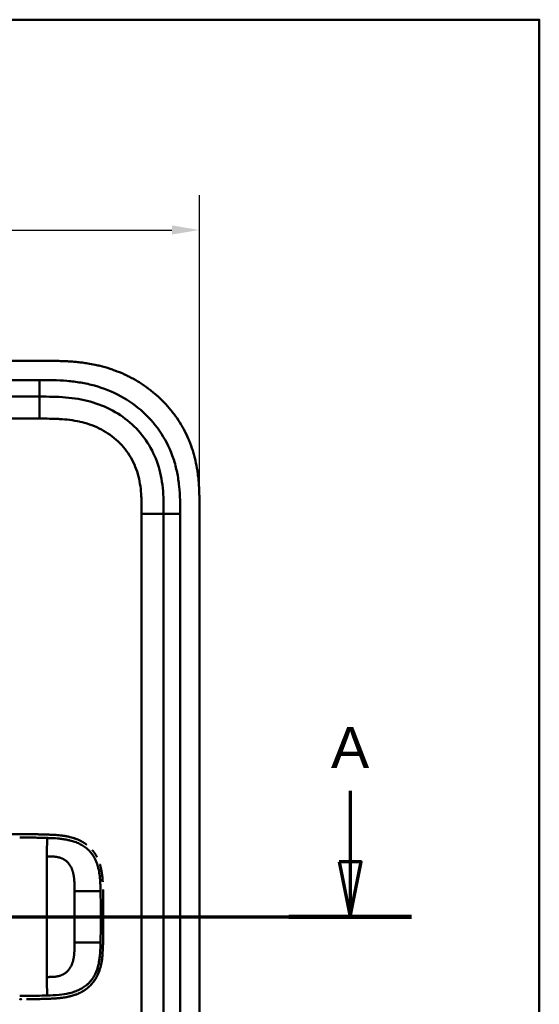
# Model space of a CAD drawing. Header units: millimetres. Extents: x 20 to 833, y 20 to 574.
# Tile 17 of 17: x 726 to 820, y 395 to 574. Entities that reach past the tile are written whole.
import ezdxf

# ---------------------------------------------------------------- set-up
doc = ezdxf.new("R2010")
doc.units = ezdxf.units.MM
doc.header["$LTSCALE"] = 2
for name, color, linetype, lineweight in [('Bemaßungen(DIN)', 7, 'Continuous', 25), ('Schnittansichtslinien(DIN)', 7, 'Continuous', 70), ('Sichtbare Kanten(DIN)', 7, 'Continuous', 50), ('Sichtbare tangentiale Kanten(DIN)', 7, 'Continuous', 50), ('Skizziergeometrie(DIN)', 7, 'Continuous', 50)]:
    doc.layers.add(name, color=color, linetype=linetype, lineweight=lineweight)
doc.styles.add('Aktuell-DINGroßer Text', font='arial.ttf')
doc.styles.add('STANDARD-DIN~0', font='arial.ttf')
doc.dimstyles.new('CAD-LAN', dxfattribs={"dimscale": 2, "dimtxt": 3.5, "dimasz": 2.5, "dimexe": 3.175, "dimexo": 0, "dimgap": 0.8, "dimtad": 1, "dimrnd": 1e-08, "dimtxsty": 'STANDARD-DIN~0', "dimcen": 0.09, "dimdle": 10, "dimclrd": 250, "dimclre": 250, "dimclrt": 250, "dimadec": 0, "dimazin": 2, "dimtfac": 1, "dimtmove": 0, "dimatfit": 3, "dimfxl": 1, "dimtolj": 1, "dimtzin": 0, "dimlwd": 25, "dimlwe": 25, "dimarcsym": 0})

# ---------------------------------------------------------------- blocks, each defined once
blk = doc.blocks.new('Ränder Standardrahmen')
at = {"layer": 'Skizziergeometrie(DIN)', "flags": 128}
blk.add_lwpolyline([(10, 10), (10, 287), (410, 287), (410, 10), (10, 10)], dxfattribs=at)
blk = doc.blocks.new('*D22')
at = {"layer": 'Bemaßungen(DIN)', "color": 250, "linetype": 'Continuous', "lineweight": 25, "true_color": 0x3f3f3f, "transparency": 16777216}
for p, q in [((544.27, 485.22), (544.27, 542.13)), ((758.27, 485.22), (758.27, 542.13)), ((549.27, 535.78), (753.27, 535.78))]:
    blk.add_line(p, q, dxfattribs=at)
at = {"layer": 'Bemaßungen(DIN)', "color": 250, "linetype": 'Continuous', "true_color": 0x3f3f3f, "transparency": 16777216}
for points in [[(549.27, 536.62), (549.27, 534.95), (544.27, 535.78)], [(753.27, 536.62), (753.27, 534.95), (758.27, 535.78)]]:
    blk.add_solid(points, dxfattribs=at)
at = {"layer": 'Defpoints', "color": 0, "linetype": 'Continuous', "transparency": 16777216}
for p in [(758.27, 535.78), (544.27, 485.22), (758.27, 485.22)]:
    blk.add_point(p, dxfattribs=at)
at = {"layer": 'Bemaßungen(DIN)', "color": 250, "linetype": 'Continuous', "lineweight": 25, "true_color": 0x3f3f3f, "transparency": 16777216, "insert": (643.5, 544.41), "char_height": 7, "attachment_point": 1, "style": 'STANDARD-DIN~0'}
blk.add_mtext('\\A1;214', dxfattribs=at)
blk = doc.blocks.new('2DTransSchnitt0')
at = {"layer": 'Schnittansichtslinien(DIN)', "linetype": 'Continuous'}
for p, q in [((392.832, 216.938), (392.832, 210.495)), ((391.832, 210.495), (392.832, 205.495)), ((393.832, 210.495), (391.832, 210.495)), ((392.832, 210.495), (392.832, 205.495)), ((392.832, 205.495), (393.832, 210.495)), ((253.466, 205.495), (398.395, 205.495))]:
    blk.add_line(p, q, dxfattribs=at)
at = {"layer": 'Schnittansichtslinien(DIN)', "linetype": 'Continuous', "lineweight": 140}
blk.add_line((387.27, 205.495), (398.395, 205.495), dxfattribs=at)
at = {"layer": 'Schnittansichtslinien(DIN)', "linetype": 'Continuous', "flags": 128}
blk.add_lwpolyline([(391.832, 210.495), (392.832, 205.495), (393.832, 210.495), (391.832, 210.495)], dxfattribs=at)
at = {"layer": 'Schnittansichtslinien(DIN)'}
blk.add_solid([(391.832, 210.495), (392.832, 205.495), (393.832, 210.495), (391.832, 210.495)], dxfattribs=at)
at = {"layer": 'Schnittansichtslinien(DIN)', "insert": (391.079, 218.995), "char_height": 3.734, "attachment_point": 7, "style": 'Aktuell-DINGroßer Text'}
blk.add_mtext('A', dxfattribs=at)

msp = doc.modelspace()

# ---------------------------------------------------------------- linework, layer by layer
at = {"layer": 'Sichtbare Kanten(DIN)'}
for p, q in [((730.236, 512.001), (571.313, 512.001)), ((729.236, 505.501), (584.313, 505.501)), ((758.274, 293.786), (758.274, 485.217)), ((751.774, 294.786), (751.774, 484.217)), ((728.001, 425.974), (728.001, 425.974))]:
    msp.add_line(p, q, dxfattribs=at)
for radius, start, end in [(11.7, 33.30625, 33.34865), (11.6, 32.44432, 32.48803), (11.5, 31.57112, 31.61294), (11.7, 326.65937, 326.70471), (11.6, 327.51746, 327.56366), (11.5, 328.39068, 328.43445)]:
    msp.add_arc((725.774, 411.001), radius, start, end, dxfattribs=at)
for points, degree, knots in [([(758.274, 485.217), (758.274, 485.515), (758.274, 486.114), (758.269, 486.868), (758.256, 487.624), (758.239, 488.233), (758.204, 488.996), (758.167, 489.607), (758.091, 490.526), (757.99, 491.446), (757.778, 492.824), (757.524, 494.041), (757.116, 495.544), (756.716, 496.727), (756.125, 498.171), (755.579, 499.295), (754.808, 500.654), (754.124, 501.699), (753.189, 502.948), (752.381, 503.9), (751.3, 505.023), (750.383, 505.867), (749.176, 506.851), (748.164, 507.579), (746.849, 508.412), (745.76, 509.015), (744.359, 509.688), (743.209, 510.162), (741.741, 510.671), (740.548, 511.012), (739.191, 511.325), (738.28, 511.495), (737.365, 511.636), (736.755, 511.716), (735.991, 511.799), (735.381, 511.853), (734.618, 511.908), (734.008, 511.94), (733.095, 511.976), (731.884, 512.001), (730.833, 512.002), (730.236, 512.001)], 3, [0.00000945, 0.00000945, 0.00000945, 0.00000945, 0.02084254, 0.04167563, 0.05209218, 0.07292527, 0.08334182, 0.10417491, 0.11459146, 0.14584109, 0.16667419, 0.20834037, 0.22917346, 0.27083965, 0.29167274, 0.33333892, 0.35417201, 0.3958382, 0.41667129, 0.45833747, 0.47917057, 0.52083675, 0.54166984, 0.58333603, 0.60416912, 0.6458353, 0.66666839, 0.70833458, 0.72916767, 0.77083385, 0.79166695, 0.82291658, 0.83333313, 0.85416622, 0.86458277, 0.88541586, 0.89583241, 0.9166655, 0.92708204, 0.95833168, 0.99999787, 0.99999787, 0.99999787, 0.99999787]), ([(751.774, 484.217), (751.774, 485.017), (751.773, 486.601), (751.642, 488.907), (751.313, 491.124), (750.565, 493.953), (749.006, 497.231), (746.176, 500.574), (742.592, 503.117), (739.157, 504.479), (736.24, 505.116), (733.975, 505.393), (731.638, 505.5), (730.041, 505.501), (729.236, 505.501)], 3, [41.2275228, 41.2275228, 41.2275228, 41.2275228, 41.4710255, 41.7145268, 41.9580281, 42.2015293, 42.6885319, 43.1755344, 43.662537, 44.1495395, 44.3930408, 44.6365421, 44.8800433, 45.1235454, 45.1235454, 45.1235454, 45.1235454]), ([(724.016, 425.989), (724.016, 425.989), (724.017, 425.989), (724.017, 425.989), (724.018, 425.989), (724.019, 425.989), (724.019, 425.989), (724.021, 425.989), (724.023, 425.989), (724.027, 425.989), (724.03, 425.989), (724.038, 425.989), (724.044, 425.989), (724.06, 425.989), (724.071, 425.989), (724.107, 425.989), (724.132, 425.989), (724.222, 425.989), (724.287, 425.989), (724.702, 425.989), (725.052, 425.989), (725.776, 425.989), (726.148, 425.989), (726.871, 425.985), (727.214, 425.983), (727.559, 425.979)], 3, [0, 0, 0, 0, 0.00005222, 0.00005222, 0.00015665, 0.00015665, 0.0003655, 0.0003655, 0.00078319, 0.00078319, 0.00161859, 0.00161859, 0.00328937, 0.00328937, 0.00663094, 0.00663094, 0.01403003, 0.01403003, 0.03376099, 0.03376099, 0.13899821, 0.13899821, 0.25220546, 0.25220546, 0.35698313, 0.35698313, 0.35698313, 0.35698313]), ([(726.52, 425.987), (726.52, 425.987), (726.52, 425.987), (726.52, 425.987), (726.521, 425.987), (726.521, 425.987), (726.521, 425.987), (726.523, 425.987), (726.524, 425.987), (726.529, 425.987), (726.533, 425.987), (726.547, 425.987), (726.558, 425.987), (726.6, 425.987), (726.633, 425.987), (726.761, 425.986), (726.857, 425.985), (727.241, 425.983), (727.529, 425.98), (728.678, 425.965), (729.541, 425.947), (730.976, 425.9), (731.576, 425.878), (733.049, 425.775), (733.919, 425.669), (735.126, 425.375), (735.484, 425.268), (735.957, 425.094), (736.08, 425.045), (736.225, 424.983), (736.248, 424.974), (736.279, 424.96), (736.287, 424.956), (736.299, 424.951), (736.302, 424.95), (736.305, 424.948), (736.306, 424.948), (736.306, 424.948), (736.306, 424.948), (736.306, 424.948), (736.306, 424.948), (736.306, 424.948), (736.306, 424.948), (736.306, 424.948)], 3, [0, 0, 0, 0, 0.0000491, 0.0000491, 0.0000891, 0.0000891, 0.0002091, 0.0002091, 0.0005692, 0.0005692, 0.0016492, 0.0016492, 0.0048893, 0.0048893, 0.0146095, 0.0146095, 0.0437711, 0.0437711, 0.1312516, 0.1312516, 0.3939292, 0.3939292, 0.5799593, 0.5799593, 0.8598793, 0.8598793, 0.9815506, 0.9815506, 1.0251294, 1.0251294, 1.0332985, 1.0332985, 1.036362, 1.036362, 1.0375109, 1.0375109, 1.0376187, 1.0376187, 1.0376591, 1.0376591, 1.0376717, 1.0376717, 1.0376858, 1.0376858, 1.0376858, 1.0376858]), ([(727.559, 425.979), (727.559, 425.979), (727.559, 425.979), (727.559, 425.979), (727.559, 425.979), (727.56, 425.979), (727.561, 425.979), (727.562, 425.979), (727.564, 425.979), (727.57, 425.979), (727.575, 425.979), (727.6, 425.979), (727.619, 425.978), (727.799, 425.976), (727.963, 425.974), (728.116, 425.972), (728.117, 425.972), (728.117, 425.972)], 3, [0, 0, 0, 0, 0.000011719, 0.000011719, 0.00005859, 0.00005859, 0.000246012, 0.000246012, 0.000620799, 0.000620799, 0.002119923, 0.002119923, 0.008116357, 0.008116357, 0.056609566, 0.056609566, 0.056677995, 0.056677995, 0.056677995, 0.056677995]), ([(727.559, 425.979), (727.559, 425.979), (727.559, 425.979), (727.559, 425.979), (727.559, 425.979), (727.56, 425.979), (727.56, 425.979), (727.562, 425.979), (727.563, 425.979), (727.568, 425.979), (727.571, 425.979), (727.586, 425.979), (727.596, 425.979), (727.639, 425.978), (727.671, 425.978), (727.799, 425.976), (727.895, 425.975), (728.276, 425.97), (728.563, 425.965), (729.277, 425.951), (729.702, 425.94), (730.764, 425.908), (731.394, 425.887), (732.957, 425.786), (733.88, 425.679), (735.135, 425.373), (735.492, 425.266), (735.964, 425.091), (736.088, 425.042), (736.232, 424.98), (736.255, 424.97), (736.286, 424.957), (736.295, 424.953), (736.304, 424.949), (736.305, 424.949), (736.306, 424.948), (736.306, 424.948), (736.306, 424.948), (736.306, 424.948), (736.306, 424.948), (736.306, 424.948), (736.306, 424.948)], 3, [0, 0, 0, 0, 0.00005241, 0.00005241, 0.00009242, 0.00009242, 0.00021245, 0.00021245, 0.0005725, 0.0005725, 0.00165256, 0.00165256, 0.00489264, 0.00489264, 0.01461281, 0.01461281, 0.04377449, 0.04377449, 0.13125587, 0.13125587, 0.2625352, 0.2625352, 0.45952046, 0.45952046, 0.75581351, 0.75581351, 0.87730662, 0.87730662, 0.92088603, 0.92088603, 0.92905535, 0.92905535, 0.93211897, 0.93211897, 0.93240621, 0.93240621, 0.93251398, 0.93251398, 0.93253419, 0.93253419, 0.93255263, 0.93255263, 0.93255263, 0.93255263]), ([(728.697, 425.962), (728.697, 425.962), (728.698, 425.962), (728.698, 425.962), (728.698, 425.962), (728.699, 425.962), (728.699, 425.962), (728.701, 425.962), (728.702, 425.962), (728.705, 425.962), (728.707, 425.962), (728.74, 425.961), (728.772, 425.961), (728.839, 425.96), (728.875, 425.959), (729.037, 425.956), (729.163, 425.953), (729.288, 425.95), (729.29, 425.95), (729.292, 425.95), (729.292, 425.95), (729.292, 425.95)], 3, [0, 0, 0, 0, 0.0000377, 0.0000377, 0.000112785, 0.000112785, 0.000262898, 0.000262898, 0.000563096, 0.000563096, 0.001163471, 0.001163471, 0.010769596, 0.010769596, 0.021744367, 0.021744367, 0.060254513, 0.060254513, 0.060863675, 0.060863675, 0.060907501, 0.060907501, 0.060907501, 0.060907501]), ([(729.956, 425.933), (729.956, 425.933), (729.957, 425.933), (729.957, 425.933), (729.957, 425.933), (729.958, 425.933), (729.958, 425.933), (729.96, 425.933), (729.961, 425.932), (729.966, 425.932), (729.969, 425.932), (729.983, 425.932), (729.994, 425.932), (730.036, 425.93), (730.067, 425.929), (730.193, 425.926), (730.287, 425.923), (730.389, 425.919), (730.398, 425.919), (730.413, 425.919), (730.42, 425.918), (730.426, 425.918), (730.427, 425.918), (730.427, 425.918), (730.427, 425.918), (730.427, 425.918), (730.427, 425.918), (730.427, 425.918), (730.427, 425.918), (730.427, 425.918)], 3, [0, 0, 0, 0, 0.00008353, 0.00008353, 0.00012354, 0.00012354, 0.000243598, 0.000243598, 0.00060375, 0.00060375, 0.001683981, 0.001683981, 0.004924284, 0.004924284, 0.014644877, 0.014644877, 0.043810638, 0.043810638, 0.046544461, 0.046544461, 0.048595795, 0.048595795, 0.048641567, 0.048641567, 0.048665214, 0.048665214, 0.048677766, 0.048677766, 0.048692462, 0.048692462, 0.048692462, 0.048692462]), ([(737.739, 424.118), (737.515, 424.285), (737.238, 424.471), (736.952, 424.639), (736.657, 424.79), (736.356, 424.926), (736.306, 424.948)], 5, [0.94147194, 0.94147194, 0.94147194, 0.94147194, 0.94147194, 0.94147194, 1.09060804, 1.12015227, 1.12015227, 1.12015227, 1.12015227, 1.12015227, 1.12015227]), ([(739.63, 421.893), (739.612, 421.927), (739.473, 422.186), (739.321, 422.436), (739.158, 422.676), (738.983, 422.904), (738.823, 423.094)], 5, [0.63578119, 0.63578119, 0.63578119, 0.63578119, 0.63578119, 0.63578119, 0.65520572, 0.78405735, 0.78405735, 0.78405735, 0.78405735, 0.78405735, 0.78405735]), ([(740.566, 418.805), (740.532, 419.053), (740.475, 419.397), (740.407, 419.739), (740.324, 420.078), (740.227, 420.411), (740.198, 420.505)], 5, [0.31433668, 0.31433668, 0.31433668, 0.31433668, 0.31433668, 0.31433668, 0.43750456, 0.48594884, 0.48594884, 0.48594884, 0.48594884, 0.48594884, 0.48594884]), ([(740.566, 418.805), (740.566, 418.805), (740.567, 418.805), (740.567, 418.804), (740.567, 418.804), (740.567, 418.804), (740.567, 418.803), (740.567, 418.802), (740.567, 418.8), (740.568, 418.796), (740.568, 418.792), (740.57, 418.778), (740.572, 418.767), (740.578, 418.725), (740.582, 418.693), (740.599, 418.565), (740.61, 418.468), (740.653, 418.083), (740.677, 417.793), (740.7, 417.44), (740.704, 417.379), (740.708, 417.317)], 3, [0, 0, 0, 0, 0.00003489, 0.00003489, 0.00007493, 0.00007493, 0.00019502, 0.00019502, 0.00055514, 0.00055514, 0.00163526, 0.00163526, 0.00487537, 0.00487537, 0.01459547, 0.01459547, 0.04375692, 0.04375692, 0.13126731, 0.13126731, 0.14987755, 0.14987755, 0.14987755, 0.14987755]), ([(740.762, 415.856), (740.762, 415.856), (740.762, 415.856), (740.762, 415.856), (740.762, 415.855), (740.762, 415.855), (740.762, 415.855), (740.762, 415.851), (740.762, 415.848), (740.762, 415.832), (740.763, 415.819), (740.765, 415.705), (740.767, 415.604), (740.77, 415.492), (740.77, 415.469), (740.77, 415.469)], 3, [0, 0, 0, 0, 0.000014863, 0.000014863, 0.000074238, 0.000074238, 0.000192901, 0.000192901, 0.001142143, 0.001142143, 0.004938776, 0.004938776, 0.03531665, 0.03531665, 0.038678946, 0.038678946, 0.038678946, 0.038678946]), ([(740.786, 414.662), (740.783, 414.797), (740.781, 414.932), (740.778, 415.066), (740.776, 415.201), (740.773, 415.335), (740.77, 415.469)], 3, [0.366689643, 0.366689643, 0.366689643, 0.366689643, 0.406900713, 0.406900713, 0.406900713, 0.447266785, 0.447266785, 0.447266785, 0.447266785]), ([(740.786, 414.662), (740.786, 414.662), (740.786, 414.661), (740.786, 414.661), (740.786, 414.661), (740.786, 414.661), (740.786, 414.66), (740.786, 414.659), (740.786, 414.657), (740.786, 414.653), (740.786, 414.649), (740.786, 414.635), (740.786, 414.624), (740.787, 414.581), (740.787, 414.548), (740.79, 414.419), (740.791, 414.321), (740.793, 414.198), (740.793, 414.171), (740.794, 414.131), (740.794, 414.118), (740.795, 414.098), (740.795, 414.091), (740.795, 414.081), (740.795, 414.078), (740.795, 414.073), (740.795, 414.071), (740.795, 414.069), (740.795, 414.068), (740.795, 414.066), (740.795, 414.066), (740.795, 414.065), (740.795, 414.065), (740.795, 414.065), (740.795, 414.065), (740.795, 414.065), (740.795, 414.065), (740.795, 414.064), (740.795, 414.064), (740.795, 414.064)], 3, [0, 0, 0, 0, 0.000053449, 0.000053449, 0.000093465, 0.000093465, 0.000213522, 0.000213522, 0.000573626, 0.000573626, 0.001653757, 0.001653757, 0.004893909, 0.004893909, 0.014614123, 0.014614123, 0.043774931, 0.043774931, 0.051769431, 0.051769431, 0.055766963, 0.055766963, 0.057765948, 0.057765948, 0.05876565, 0.05876565, 0.059265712, 0.059265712, 0.059515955, 0.059515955, 0.059641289, 0.059641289, 0.059704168, 0.059704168, 0.05973582, 0.05973582, 0.059751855, 0.059751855, 0.059768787, 0.059768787, 0.059768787, 0.059768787]), ([(740.803, 413.477), (740.801, 413.618), (740.799, 413.759), (740.797, 413.9), (740.797, 413.955), (740.796, 414.01), (740.795, 414.064)], 3, [0.248417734, 0.248417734, 0.248417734, 0.248417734, 0.290654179, 0.290654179, 0.290654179, 0.307101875, 0.307101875, 0.307101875, 0.307101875]), ([(740.803, 413.477), (740.803, 413.477), (740.803, 413.477), (740.803, 413.477), (740.803, 413.476), (740.803, 413.476), (740.803, 413.476), (740.803, 413.474), (740.803, 413.473), (740.803, 413.468), (740.803, 413.464), (740.803, 413.45), (740.803, 413.439), (740.804, 413.396), (740.804, 413.364), (740.805, 413.234), (740.806, 413.137), (740.808, 413.015), (740.808, 412.991), (740.808, 412.955), (740.808, 412.942), (740.808, 412.924), (740.808, 412.918), (740.809, 412.909), (740.809, 412.906), (740.809, 412.901), (740.809, 412.9), (740.809, 412.898), (740.809, 412.897), (740.809, 412.896), (740.809, 412.895), (740.809, 412.895), (740.809, 412.895), (740.809, 412.894), (740.809, 412.894), (740.809, 412.894), (740.809, 412.894), (740.809, 412.894), (740.809, 412.894), (740.809, 412.894)], 3, [0, 0, 0, 0, 0.000031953, 0.000031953, 0.000071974, 0.000071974, 0.000192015, 0.000192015, 0.000552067, 0.000552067, 0.001632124, 0.001632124, 0.004872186, 0.004872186, 0.014592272, 0.014592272, 0.043752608, 0.043752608, 0.051041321, 0.051041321, 0.05468579, 0.05468579, 0.056508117, 0.056508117, 0.05741937, 0.05741937, 0.057875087, 0.057875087, 0.058103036, 0.058103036, 0.058217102, 0.058217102, 0.058274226, 0.058274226, 0.05830288, 0.05830288, 0.058317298, 0.058317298, 0.05833213, 0.05833213, 0.05833213, 0.05833213]), ([(740.813, 412.316), (740.813, 412.316), (740.813, 412.315), (740.813, 412.315), (740.813, 412.315), (740.813, 412.314), (740.813, 412.314), (740.813, 412.312), (740.813, 412.311), (740.813, 412.306), (740.813, 412.303), (740.813, 412.288), (740.813, 412.277), (740.814, 412.234), (740.814, 412.202), (740.814, 412.072), (740.815, 411.975), (740.817, 411.586), (740.817, 411.295), (740.817, 410.566), (740.816, 410.128), (740.811, 409.285), (740.807, 408.88), (740.802, 408.474)], 3, [0, 0, 0, 0, 0.00006518, 0.00006518, 0.00010518, 0.00010518, 0.00022519, 0.00022519, 0.00058521, 0.00058521, 0.00166523, 0.00166523, 0.00490526, 0.00490526, 0.01462529, 0.01462529, 0.04378543, 0.04378543, 0.13126692, 0.13126692, 0.26248759, 0.26248759, 0.38414897, 0.38414897, 0.38414897, 0.38414897]), ([(740.813, 412.316), (740.812, 412.456), (740.811, 412.596), (740.81, 412.736), (740.81, 412.789), (740.809, 412.841), (740.809, 412.894)], 3, [0.132443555, 0.132443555, 0.132443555, 0.132443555, 0.174407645, 0.174407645, 0.174407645, 0.190155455, 0.190155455, 0.190155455, 0.190155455]), ([(740.817, 411.211), (740.817, 411.211), (740.817, 411.211), (740.817, 411.211), (740.817, 411.21), (740.817, 411.21), (740.817, 411.209), (740.817, 411.208), (740.817, 411.207), (740.817, 411.202), (740.817, 411.198), (740.817, 411.184), (740.817, 411.173), (740.817, 411.13), (740.817, 411.097), (740.817, 410.968), (740.817, 410.871), (740.817, 410.482), (740.816, 410.19), (740.812, 409.461), (740.809, 409.024), (740.8, 408.258), (740.795, 407.93), (740.775, 406.65), (740.765, 405.696), (740.713, 404.746)], 3, [0, 0, 0, 0, 0.00008576, 0.00008576, 0.00012576, 0.00012576, 0.00024577, 0.00024577, 0.00060577, 0.00060577, 0.00168578, 0.00168578, 0.0049258, 0.0049258, 0.01464581, 0.01464581, 0.04380589, 0.04380589, 0.13128689, 0.13128689, 0.26250768, 0.26250768, 0.36092522, 0.36092522, 0.64677926, 0.64677926, 0.64677926, 0.64677926]), ([(740.815, 410.118), (740.816, 410.176), (740.816, 410.278), (740.816, 410.379), (740.817, 410.481), (740.817, 410.582), (740.817, 410.626)], 5, [0.378128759, 0.378128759, 0.378128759, 0.378128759, 0.378128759, 0.378128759, 0.40694036, 0.42880411, 0.42880411, 0.42880411, 0.42880411, 0.42880411, 0.42880411]), ([(740.808, 409.045), (740.808, 409.045), (740.808, 409.045), (740.808, 409.044), (740.808, 409.044), (740.808, 409.044), (740.808, 409.043), (740.808, 409.042), (740.808, 409.04), (740.808, 409.036), (740.808, 409.032), (740.808, 409.018), (740.808, 409.007), (740.808, 408.964), (740.807, 408.931), (740.806, 408.802), (740.805, 408.704), (740.802, 408.442), (740.8, 408.277), (740.798, 408.111)], 3, [0, 0, 0, 0, 0.000075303, 0.000075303, 0.000115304, 0.000115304, 0.000235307, 0.000235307, 0.000595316, 0.000595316, 0.001675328, 0.001675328, 0.004915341, 0.004915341, 0.014635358, 0.014635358, 0.043795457, 0.043795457, 0.093385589, 0.093385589, 0.093385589, 0.093385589]), ([(740.795, 407.891), (740.795, 407.886), (740.793, 407.785), (740.784, 407.193), (740.774, 406.653), (740.761, 406.113)], 3, [0.11540999, 0.11540999, 0.11540999, 0.11540999, 0.13127697, 0.13127697, 0.29329903, 0.29329903, 0.29329903, 0.29329903]), ([(740.77, 406.506), (740.77, 406.506), (740.77, 406.506), (740.77, 406.505), (740.77, 406.505), (740.77, 406.505), (740.77, 406.504), (740.77, 406.503), (740.77, 406.501), (740.77, 406.497), (740.77, 406.493), (740.77, 406.479), (740.769, 406.468), (740.768, 406.425), (740.768, 406.392), (740.765, 406.278), (740.763, 406.195), (740.761, 406.113)], 3, [0, 0, 0, 0, 0.000033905, 0.000033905, 0.000073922, 0.000073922, 0.000193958, 0.000193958, 0.000554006, 0.000554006, 0.001634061, 0.001634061, 0.004874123, 0.004874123, 0.014594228, 0.014594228, 0.039322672, 0.039322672, 0.039322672, 0.039322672]), ([(740.795, 407.891), (740.795, 407.891), (740.795, 407.891), (740.795, 407.891), (740.795, 407.89), (740.795, 407.89), (740.795, 407.889), (740.795, 407.888), (740.795, 407.887), (740.795, 407.882), (740.795, 407.878), (740.794, 407.864), (740.794, 407.853), (740.793, 407.81), (740.793, 407.778), (740.791, 407.648), (740.789, 407.551), (740.787, 407.417), (740.787, 407.381), (740.786, 407.331), (740.786, 407.317), (740.785, 407.301), (740.785, 407.298), (740.785, 407.295), (740.785, 407.295), (740.785, 407.295), (740.785, 407.295), (740.785, 407.294), (740.785, 407.294), (740.785, 407.294), (740.785, 407.294), (740.785, 407.294)], 3, [0, 0, 0, 0, 0.000042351, 0.000042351, 0.000082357, 0.000082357, 0.000202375, 0.000202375, 0.000562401, 0.000562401, 0.001642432, 0.001642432, 0.004882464, 0.004882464, 0.014602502, 0.014602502, 0.043762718, 0.043762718, 0.054697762, 0.054697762, 0.058798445, 0.058798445, 0.059567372, 0.059567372, 0.059642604, 0.059642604, 0.059680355, 0.059680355, 0.059699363, 0.059699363, 0.059718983, 0.059718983, 0.059718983, 0.059718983]), ([(740.795, 407.891), (740.795, 407.885), (740.793, 407.779), (740.791, 407.632), (740.789, 407.542), (740.787, 407.417), (740.787, 407.383), (740.786, 407.337), (740.786, 407.324), (740.785, 407.307), (740.785, 407.302), (740.785, 407.297), (740.785, 407.296), (740.785, 407.295), (740.785, 407.295), (740.785, 407.295), (740.785, 407.295), (740.785, 407.294), (740.785, 407.294), (740.785, 407.294), (740.785, 407.294), (740.785, 407.294)], 3, [0.442471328, 0.442471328, 0.442471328, 0.442471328, 0.459325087, 0.459325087, 0.486465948, 0.486465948, 0.496643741, 0.496643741, 0.500460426, 0.500460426, 0.501891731, 0.501891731, 0.50203941, 0.50203941, 0.502113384, 0.502113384, 0.502150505, 0.502150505, 0.502169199, 0.502169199, 0.502188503, 0.502188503, 0.502188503, 0.502188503]), ([(740.761, 406.113), (740.744, 405.374), (740.72, 404.633), (740.574, 403.086), (740.441, 402.273), (740.132, 401.253), (740.044, 401.003), (739.912, 400.679), (739.877, 400.599), (739.83, 400.493), (739.818, 400.467), (739.788, 400.401), (739.761, 400.346), (739.75, 400.323)], 3, [0, 0, 0, 0, 0.22193166, 0.22193166, 0.46716052, 0.46716052, 0.5482925, 0.5482925, 0.57530611, 0.57530611, 0.58430946, 0.58430946, 0.59766622, 0.59766622, 0.59766622, 0.59766622]), ([(740.297, 401.82), (740.304, 401.845), (740.385, 402.153), (740.453, 402.465), (740.511, 402.779), (740.558, 403.094), (740.595, 403.384)], 5, [1.29338836, 1.29338836, 1.29338836, 1.29338836, 1.29338836, 1.29338836, 1.30638847, 1.4503927, 1.4503927, 1.4503927, 1.4503927, 1.4503927, 1.4503927]), ([(740.297, 401.82), (740.297, 401.82), (740.297, 401.82), (740.297, 401.82), (740.297, 401.819), (740.297, 401.819), (740.297, 401.819), (740.297, 401.818), (740.297, 401.818), (740.295, 401.809), (740.293, 401.802), (740.288, 401.785), (740.285, 401.775), (740.276, 401.741), (740.269, 401.717), (740.225, 401.56), (740.186, 401.429), (740.086, 401.126), (740.023, 400.955), (739.66, 400.056), (739.25, 399.373), (738.574, 398.596), (738.381, 398.401), (738.111, 398.159), (738.042, 398.1), (737.948, 398.024), (737.925, 398.005), (737.872, 397.962), (737.834, 397.933), (737.811, 397.915)], 3, [0, 0, 0, 0, 0.00001917, 0.00001917, 0.00005748, 0.00005748, 0.0001341, 0.0001341, 0.00028731, 0.00028731, 0.00273868, 0.00273868, 0.00568458, 0.00568458, 0.01354038, 0.01354038, 0.05545011, 0.05545011, 0.11134725, 0.11134725, 0.35517064, 0.35517064, 0.44356667, 0.44356667, 0.47298688, 0.47298688, 0.48279205, 0.48279205, 0.49507864, 0.49507864, 0.49507864, 0.49507864]), ([(738.938, 399.024), (739.071, 399.191), (739.251, 399.436), (739.418, 399.694), (739.571, 399.963), (739.711, 400.241), (739.75, 400.323)], 5, [0.97812109, 0.97812109, 0.97812109, 0.97812109, 0.97812109, 0.97812109, 1.08869603, 1.13469166, 1.13469166, 1.13469166, 1.13469166, 1.13469166, 1.13469166]), ([(736.199, 396.983), (736.271, 397.014), (736.611, 397.163), (736.943, 397.331), (737.266, 397.521), (737.576, 397.734), (737.811, 397.915)], 5, [0.61062915, 0.61062915, 0.61062915, 0.61062915, 0.61062915, 0.61062915, 0.65331117, 0.81171679, 0.81171679, 0.81171679, 0.81171679, 0.81171679, 0.81171679]), ([(725.936, 395.989), (725.936, 395.989), (725.936, 395.989), (725.936, 395.989), (725.936, 395.989), (725.936, 395.989), (725.935, 395.989), (725.935, 395.989), (725.934, 395.989), (725.932, 395.989), (725.93, 395.989), (725.91, 395.989), (725.892, 395.989), (725.85, 395.989), (725.826, 395.989), (725.77, 395.989), (725.738, 395.989), (725.695, 395.989), (725.684, 395.989), (725.669, 395.989), (725.666, 395.989), (725.661, 395.989), (725.66, 395.989), (725.658, 395.989), (725.658, 395.989), (725.657, 395.989), (725.657, 395.989), (725.657, 395.989), (725.657, 395.989), (725.657, 395.989)], 3, [0, 0, 0, 0, 0.000010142, 0.000010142, 0.000037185, 0.000037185, 0.000109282, 0.000109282, 0.000301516, 0.000301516, 0.000814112, 0.000814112, 0.00628175, 0.00628175, 0.013571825, 0.013571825, 0.023292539, 0.023292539, 0.026532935, 0.026532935, 0.027613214, 0.027613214, 0.02797342, 0.02797342, 0.028093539, 0.028093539, 0.028133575, 0.028133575, 0.028179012, 0.028179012, 0.028179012, 0.028179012]), ([(728.053, 396.005), (728.053, 396.005), (728.052, 396.005), (728.052, 396.005), (728.052, 396.005), (728.051, 396.005), (728.051, 396.005), (728.049, 396.005), (728.048, 396.005), (728.044, 396.005), (728.04, 396.005), (728.026, 396.004), (728.015, 396.004), (727.973, 396.004), (727.941, 396.003), (727.814, 396.002), (727.718, 396), (727.593, 395.999), (727.564, 395.999), (727.521, 395.998), (727.506, 395.998), (727.484, 395.998), (727.477, 395.998), (727.466, 395.998), (727.462, 395.998), (727.457, 395.998), (727.455, 395.997), (727.452, 395.997), (727.452, 395.997), (727.45, 395.997), (727.45, 395.997), (727.449, 395.997), (727.449, 395.997), (727.448, 395.997), (727.448, 395.997), (727.448, 395.997), (727.448, 395.997), (727.448, 395.997), (727.448, 395.997), (727.448, 395.997)], 3, [0, 0, 0, 0, 0.000043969, 0.000043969, 0.000083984, 0.000083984, 0.000204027, 0.000204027, 0.000564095, 0.000564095, 0.001644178, 0.001644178, 0.004884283, 0.004884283, 0.014604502, 0.014604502, 0.04376599, 0.04376599, 0.052593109, 0.052593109, 0.057007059, 0.057007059, 0.059214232, 0.059214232, 0.060317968, 0.060317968, 0.060869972, 0.060869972, 0.061146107, 0.061146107, 0.061284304, 0.061284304, 0.061353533, 0.061353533, 0.061388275, 0.061388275, 0.061405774, 0.061405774, 0.061423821, 0.061423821, 0.061423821, 0.061423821]), ([(728.053, 396.005), (728.063, 396.005), (728.073, 396.005), (728.277, 396.008), (728.469, 396.011), (728.661, 396.015)], 3, [0.247650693, 0.247650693, 0.247650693, 0.247650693, 0.250845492, 0.250845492, 0.310534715, 0.310534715, 0.310534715, 0.310534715]), ([(729.27, 396.027), (729.27, 396.027), (729.27, 396.027), (729.27, 396.027), (729.27, 396.027), (729.269, 396.027), (729.269, 396.027), (729.267, 396.027), (729.266, 396.027), (729.262, 396.027), (729.258, 396.027), (729.244, 396.027), (729.234, 396.027), (729.192, 396.026), (729.16, 396.025), (729.034, 396.022), (728.939, 396.02), (728.813, 396.018), (728.783, 396.017), (728.737, 396.016), (728.722, 396.016), (728.699, 396.015), (728.691, 396.015), (728.68, 396.015), (728.676, 396.015), (728.67, 396.015), (728.668, 396.015), (728.666, 396.015), (728.665, 396.015), (728.663, 396.015), (728.663, 396.015), (728.662, 396.015), (728.662, 396.015), (728.661, 396.015), (728.661, 396.015), (728.661, 396.015), (728.661, 396.015), (728.661, 396.015), (728.661, 396.015), (728.661, 396.015)], 3, [0, 0, 0, 0, 0.000046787, 0.000046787, 0.000086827, 0.000086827, 0.000206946, 0.000206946, 0.000567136, 0.000567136, 0.001647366, 0.001647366, 0.004887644, 0.004887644, 0.014608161, 0.014608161, 0.043771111, 0.043771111, 0.053078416, 0.053078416, 0.057732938, 0.057732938, 0.060060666, 0.060060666, 0.0612249, 0.0612249, 0.061807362, 0.061807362, 0.062098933, 0.062098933, 0.062245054, 0.062245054, 0.062318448, 0.062318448, 0.062355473, 0.062355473, 0.062374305, 0.062374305, 0.06239437, 0.06239437, 0.06239437, 0.06239437]), ([(729.27, 396.027), (729.279, 396.028), (729.287, 396.028), (729.497, 396.033), (729.699, 396.038), (729.914, 396.044), (729.928, 396.044), (729.943, 396.045)], 3, [0.373932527, 0.373932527, 0.373932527, 0.373932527, 0.376597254, 0.376597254, 0.439473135, 0.439473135, 0.443987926, 0.443987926, 0.443987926, 0.443987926]), ([(730.432, 396.06), (730.432, 396.06), (730.432, 396.06), (730.431, 396.06), (730.431, 396.06), (730.431, 396.06), (730.431, 396.06), (730.43, 396.06), (730.429, 396.06), (730.426, 396.06), (730.424, 396.059), (730.415, 396.059), (730.409, 396.059), (730.383, 396.058), (730.363, 396.058), (730.285, 396.055), (730.225, 396.053), (730.129, 396.05), (730.092, 396.049), (730.036, 396.047), (730.018, 396.047), (729.99, 396.046), (729.98, 396.046), (729.966, 396.045), (729.962, 396.045), (729.955, 396.045), (729.952, 396.045), (729.949, 396.045), (729.948, 396.045), (729.946, 396.045), (729.945, 396.045), (729.944, 396.045), (729.944, 396.045), (729.943, 396.045), (729.943, 396.045), (729.943, 396.045), (729.943, 396.045), (729.943, 396.045), (729.943, 396.045), (729.943, 396.045), (729.943, 396.045), (729.943, 396.045)], 3, [0, 0, 0, 0, 0.000030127, 0.000030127, 0.00007034, 0.00007034, 0.000146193, 0.000146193, 0.000373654, 0.000373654, 0.001055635, 0.001055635, 0.003100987, 0.003100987, 0.009236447, 0.009236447, 0.027643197, 0.027643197, 0.039082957, 0.039082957, 0.044805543, 0.044805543, 0.047668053, 0.047668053, 0.049100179, 0.049100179, 0.049817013, 0.049817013, 0.050176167, 0.050176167, 0.050356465, 0.050356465, 0.050447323, 0.050447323, 0.050493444, 0.050493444, 0.050517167, 0.050517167, 0.050529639, 0.050529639, 0.050543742, 0.050543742, 0.050543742, 0.050543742]), ([(730.432, 396.06), (730.455, 396.06), (730.478, 396.061), (730.544, 396.063), (730.587, 396.065), (730.63, 396.066)], 3, [0.495122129, 0.495122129, 0.495122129, 0.495122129, 0.502349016, 0.502349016, 0.515895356, 0.515895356, 0.515895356, 0.515895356]), ([(730.63, 396.066), (730.63, 396.066), (731.046, 396.08), (731.83, 396.111), (732.607, 396.159), (733.366, 396.239), (734.113, 396.37), (734.462, 396.445)], 5, [0, 0, 0, 0, 0, 0, 0.00023388, 0.21792631, 0.41257681, 0.41257681, 0.41257681, 0.41257681, 0.41257681, 0.41257681]), ([(736.199, 396.983), (736.198, 396.983), (736.198, 396.983), (736.198, 396.983), (736.198, 396.983), (736.196, 396.982), (736.194, 396.981), (736.188, 396.979), (736.183, 396.977), (736.166, 396.97), (736.154, 396.964), (736.076, 396.932), (736.009, 396.905), (735.852, 396.845), (735.762, 396.812), (735.428, 396.696), (735.181, 396.622), (734.847, 396.534), (734.763, 396.514), (734.65, 396.487), (734.622, 396.481), (734.55, 396.464), (734.492, 396.452), (734.462, 396.445)], 3, [0, 0, 0, 0, 0.00003654, 0.00003654, 0.00018253, 0.00018253, 0.00076618, 0.00076618, 0.00242803, 0.00242803, 0.00685953, 0.00685953, 0.03049568, 0.03049568, 0.0620118, 0.0620118, 0.14610446, 0.14610446, 0.17411761, 0.17411761, 0.18345472, 0.18345472, 0.19786857, 0.19786857, 0.19786857, 0.19786857])]:
    msp.add_open_spline(points, degree=degree, knots=knots, dxfattribs=at)
for points, degree in [([(731.535, 425.874), (731.355, 425.883), (731.174, 425.891), (730.993, 425.899), (730.812, 425.905), (730.63, 425.911)], 5), ([(734.615, 425.499), (734.289, 425.573), (733.96, 425.636), (733.629, 425.688), (733.296, 425.732), (732.961, 425.767)], 5), ([(725.631, 395.989), (725.639, 395.989), (725.648, 395.989), (725.657, 395.989)], 3), ([(726.864, 395.993), (727.06, 395.994), (727.254, 395.995), (727.448, 395.997)], 3)]:
    msp.add_open_spline(points, degree=degree, dxfattribs=at)
at = {"layer": 'Sichtbare tangentiale Kanten(DIN)'}
for p, q in [((584.313, 508.501), (729.236, 508.501)), ((729.236, 505.501), (729.236, 508.501)), ((729.236, 505.501), (729.236, 501.501)), ((729.236, 501.501), (584.313, 501.501)), ((747.774, 294.786), (747.774, 484.217)), ((747.774, 484.217), (751.774, 484.217)), ((751.774, 484.217), (754.774, 484.217)), ((754.774, 484.217), (754.774, 294.786)), ((735.586, 415.647), (735.586, 415.655)), ((740.31, 415.647), (735.586, 415.647)), ((740.31, 406.331), (735.586, 406.331)), ((735.586, 406.331), (735.586, 406.323))]:
    msp.add_line(p, q, dxfattribs=at)
for centre, major_axis, start_param, end_param in [((735.668, 410.429), (-0.005, 10.727), 1.0628535, 1.5185692), ((735.668, 411.548), (-0.005, -10.727), 4.7645546, 5.2203318)]:
    msp.add_ellipse(centre, major_axis=major_axis, ratio=0.0085792, start_param=start_param, end_param=end_param, dxfattribs=at)
for points, degree, knots in [([(729.236, 508.501), (730.041, 508.501), (731.688, 508.5), (734.212, 508.387), (736.734, 508.08), (740.051, 507.357), (744.03, 505.783), (748.221, 502.812), (751.554, 498.879), (753.392, 495.01), (754.259, 491.721), (754.632, 489.197), (754.773, 486.664), (754.774, 485.017), (754.774, 484.217)], 3, [41.2275225, 41.2275225, 41.2275225, 41.2275225, 41.4710252, 41.7145264, 41.9580277, 42.201529, 42.6885315, 43.1755341, 43.6625366, 44.1495392, 44.3930404, 44.6365417, 44.880043, 45.123546, 45.123546, 45.123546, 45.123546]), ([(747.071, 491.462), (746.9, 492.052), (746.693, 492.624), (746.45, 493.174), (746.201, 493.738), (745.907, 494.292), (745.578, 494.817), (745.247, 495.345), (744.874, 495.853), (744.47, 496.328), (744.065, 496.803), (743.621, 497.254), (743.151, 497.668), (742.683, 498.081), (742.184, 498.462), (741.664, 498.807), (741.144, 499.152), (740.599, 499.462), (740.04, 499.735), (739.481, 500.007), (738.9, 500.246), (738.314, 500.447), (738.31, 500.448), (738.307, 500.45), (738.303, 500.451), (737.724, 500.649), (737.127, 500.815), (736.528, 500.949), (736.523, 500.95), (736.518, 500.952), (736.512, 500.953), (735.923, 501.084), (735.33, 501.185), (734.73, 501.263), (734.721, 501.264), (734.712, 501.265), (734.703, 501.266), (734.109, 501.342), (733.521, 501.394), (732.904, 501.43), (732.897, 501.43), (732.889, 501.431), (732.882, 501.431), (732.577, 501.449), (732.282, 501.461), (731.981, 501.471), (731.671, 501.481), (731.363, 501.488), (731.055, 501.493), (730.446, 501.501), (729.841, 501.501), (729.236, 501.501)], 3, [0, 0, 0, 0, 0.1818471, 0.1818471, 0.1818471, 0.3687122, 0.3687122, 0.3687122, 0.5566899, 0.5566899, 0.5566899, 0.7451003, 0.7451003, 0.7451003, 0.9328992, 0.9328992, 0.9328992, 1.1203708, 1.1203708, 1.1203708, 1.3077792, 1.3077792, 1.3077792, 1.3088638, 1.3088638, 1.3088638, 1.4939899, 1.4939899, 1.4939899, 1.4956398, 1.4956398, 1.4956398, 1.6777905, 1.6777905, 1.6777905, 1.6806002, 1.6806002, 1.6806002, 1.8606637, 1.8606637, 1.8606637, 1.8628262, 1.8628262, 1.8628262, 1.9520853, 1.9520853, 1.9520853, 2.0438684, 2.0438684, 2.0438684, 2.2253748, 2.2253748, 2.2253748, 2.2253748]), ([(747.774, 484.217), (747.774, 484.452), (747.774, 484.688), (747.774, 484.923), (747.773, 485.067), (747.773, 485.21), (747.772, 485.354), (747.771, 485.426), (747.77, 485.498), (747.77, 485.57), (747.768, 485.714), (747.766, 485.857), (747.764, 486.001), (747.762, 486.077), (747.761, 486.153), (747.759, 486.229), (747.758, 486.306), (747.756, 486.382), (747.753, 486.458), (747.749, 486.61), (747.744, 486.763), (747.738, 486.921), (747.725, 487.229), (747.709, 487.523), (747.687, 487.828), (747.686, 487.835), (747.686, 487.843), (747.685, 487.85), (747.64, 488.467), (747.574, 489.056), (747.477, 489.645), (747.476, 489.654), (747.474, 489.663), (747.473, 489.672), (747.374, 490.27), (747.243, 490.861), (747.08, 491.431), (747.077, 491.441), (747.074, 491.452), (747.071, 491.462)], 3, [0, 0, 0, 0, 0.07060207, 0.07060207, 0.07060207, 0.11373454, 0.11373454, 0.11373454, 0.13530078, 0.13530078, 0.13530078, 0.17843325, 0.17843325, 0.17843325, 0.20129346, 0.20129346, 0.20129346, 0.22415366, 0.22415366, 0.22415366, 0.26987408, 0.26987408, 0.26987408, 0.35911937, 0.35911937, 0.35911937, 0.36131491, 0.36131491, 0.36131491, 0.54166811, 0.54166811, 0.54166811, 0.54438603, 0.54438603, 0.54438603, 0.72751094, 0.72751094, 0.72751094, 0.73075248, 0.73075248, 0.73075248, 0.73075248]), ([(725.631, 425.379), (725.65, 425.379), (725.67, 425.379), (725.69, 425.379), (725.9, 425.379), (726.107, 425.378), (726.314, 425.378), (726.521, 425.377), (726.727, 425.376), (726.934, 425.375), (727.141, 425.373), (727.347, 425.371), (727.552, 425.369), (727.629, 425.368), (727.706, 425.368), (727.784, 425.367), (727.912, 425.365), (728.041, 425.363), (728.17, 425.362), (728.377, 425.359), (728.581, 425.355), (728.785, 425.351), (728.989, 425.347), (729.194, 425.343), (729.399, 425.338), (729.604, 425.333), (729.807, 425.328), (730.008, 425.322), (730.209, 425.316), (730.412, 425.31), (730.614, 425.303)], 3, [0, 0, 0, 0, 0.00593799, 0.00593799, 0.00593799, 0.06876696, 0.06876696, 0.06876696, 0.13141451, 0.13141451, 0.13141451, 0.19404693, 0.19404693, 0.19404693, 0.2177013, 0.2177013, 0.2177013, 0.25674204, 0.25674204, 0.25674204, 0.3195011, 0.3195011, 0.3195011, 0.38223166, 0.38223166, 0.38223166, 0.44495846, 0.44495846, 0.44495846, 0.5075707, 0.5075707, 0.5075707, 0.5075707]), ([(730.614, 425.303), (730.657, 425.302), (730.701, 425.3), (730.745, 425.299), (731.011, 425.289), (731.276, 425.279), (731.535, 425.267), (731.951, 425.247), (732.362, 425.221), (732.785, 425.18), (733.075, 425.152), (733.364, 425.118), (733.644, 425.076), (733.924, 425.034), (734.192, 424.986), (734.458, 424.928), (734.546, 424.909), (734.635, 424.889), (734.725, 424.867), (735.042, 424.789), (735.356, 424.697), (735.654, 424.59), (735.952, 424.484), (736.237, 424.364), (736.518, 424.223), (736.764, 424.1), (737.008, 423.959), (737.239, 423.805), (737.47, 423.652), (737.686, 423.486), (737.892, 423.305), (737.945, 423.259), (737.998, 423.211), (738.05, 423.162), (738.279, 422.947), (738.491, 422.712), (738.684, 422.462), (738.877, 422.212), (739.051, 421.945), (739.205, 421.666), (739.353, 421.396), (739.483, 421.115), (739.597, 420.82), (739.711, 420.525), (739.809, 420.216), (739.894, 419.882), (739.9, 419.858), (739.906, 419.836), (739.911, 419.815), (740, 419.451), (740.074, 419.057), (740.131, 418.632), (740.166, 418.373), (740.191, 418.127), (740.213, 417.865), (740.216, 417.834), (740.218, 417.804), (740.221, 417.777), (740.246, 417.449), (740.265, 417.111), (740.279, 416.759), (740.293, 416.406), (740.299, 416.143), (740.31, 415.647)], 3, [0, 0, 0, 0, 0.0135271, 0.0135271, 0.0135271, 0.0957917, 0.0957917, 0.0957917, 0.2275588, 0.2275588, 0.2275588, 0.3181985, 0.3181985, 0.3181985, 0.4088383, 0.4088383, 0.4088383, 0.4385873, 0.4385873, 0.4385873, 0.5430912, 0.5430912, 0.5430912, 0.6475951, 0.6475951, 0.6475951, 0.7390043, 0.7390043, 0.7390043, 0.8304135, 0.8304135, 0.8304135, 0.8537246, 0.8537246, 0.8537246, 0.9560852, 0.9560852, 0.9560852, 1.0584459, 1.0584459, 1.0584459, 1.157356, 1.157356, 1.157356, 1.2562662, 1.2562662, 1.2562662, 1.263312, 1.263312, 1.263312, 1.386941, 1.386941, 1.386941, 1.4624438, 1.4624438, 1.4624438, 1.4715048, 1.4715048, 1.4715048, 1.5781325, 1.5781325, 1.5781325, 1.6847601, 1.6847601, 1.6847601, 1.6847601]), ([(735.586, 415.655), (735.588, 416.191), (735.594, 417.553), (735.462, 419.093), (734.784, 420.9), (733.353, 421.77), (732.094, 421.948), (731.075, 421.943), (730.567, 421.955)], 5, [0, 0, 0, 0, 0, 0, 0.24920002, 0.49920002, 0.74920002, 0.99920002, 0.99920002, 0.99920002, 0.99920002, 0.99920002, 0.99920002]), ([(740.36, 410.989), (740.36, 411.184), (740.359, 411.377), (740.359, 411.57), (740.356, 412.535), (740.347, 413.5), (740.332, 414.473), (740.329, 414.668), (740.325, 414.861), (740.322, 415.048), (740.318, 415.234), (740.315, 415.425), (740.31, 415.625), (740.31, 415.633), (740.31, 415.64), (740.31, 415.647)], 3, [0, 0, 0, 0, 0.05795206, 0.05795206, 0.05795206, 0.34771308, 0.34771308, 0.34771308, 0.40585328, 0.40585328, 0.40585328, 0.46369354, 0.46369354, 0.46369354, 0.46581276, 0.46581276, 0.46581276, 0.46581276]), ([(735.576, 410.989), (736.04, 410.989), (736.374, 410.989), (736.777, 410.989), (737.18, 410.989), (737.575, 410.989), (737.968, 410.989), (738.066, 410.989), (738.165, 410.989), (738.263, 410.989), (738.558, 410.989), (738.854, 410.989), (739.151, 410.989), (739.201, 410.989), (739.25, 410.989), (739.3, 410.989), (739.35, 410.989), (739.399, 410.989), (739.449, 410.989), (739.699, 410.989), (739.95, 410.989), (740.207, 410.989), (740.259, 410.989), (740.31, 410.989), (740.36, 410.989)], 3, [0, 0, 0, 0, 0.13009876, 0.13009876, 0.13009876, 0.26019753, 0.26019753, 0.26019753, 0.29272222, 0.29272222, 0.29272222, 0.39029629, 0.39029629, 0.39029629, 0.40655864, 0.40655864, 0.40655864, 0.42282098, 0.42282098, 0.42282098, 0.50413271, 0.50413271, 0.50413271, 0.52039505, 0.52039505, 0.52039505, 0.52039505]), ([(735.586, 406.323), (735.588, 405.798), (735.594, 404.417), (735.459, 402.886), (734.788, 401.078), (733.349, 400.207), (732.098, 400.031), (731.257, 400.039), (730.567, 400.023)], 5, [0, 0, 0, 0, 0, 0, 0.2491944, 0.4991944, 0.7491944, 0.9991944, 0.9991944, 0.9991944, 0.9991944, 0.9991944, 0.9991944]), ([(730.614, 396.675), (731.356, 396.7), (732.096, 396.73), (732.82, 396.8), (733.424, 396.859), (734.013, 396.946), (734.587, 397.078), (734.636, 397.089), (734.685, 397.101), (734.734, 397.113), (735.05, 397.191), (735.363, 397.283), (735.66, 397.39), (735.957, 397.496), (736.24, 397.616), (736.521, 397.756), (736.766, 397.879), (737.01, 398.02), (737.24, 398.173), (737.471, 398.327), (737.687, 398.492), (737.892, 398.672), (737.946, 398.72), (738, 398.768), (738.053, 398.819), (738.282, 399.034), (738.494, 399.269), (738.687, 399.519), (738.879, 399.769), (739.053, 400.036), (739.206, 400.315), (739.355, 400.584), (739.484, 400.865), (739.598, 401.159), (739.711, 401.453), (739.81, 401.763), (739.894, 402.096), (739.9, 402.12), (739.906, 402.143), (739.911, 402.164), (739.998, 402.518), (740.071, 402.903), (740.127, 403.315), (740.163, 403.581), (740.19, 403.833), (740.212, 404.102), (740.215, 404.138), (740.218, 404.171), (740.221, 404.202), (740.247, 404.53), (740.265, 404.868), (740.279, 405.22), (740.293, 405.571), (740.299, 405.835), (740.31, 406.331)], 3, [0, 0, 0, 0, 0.2307616, 0.2307616, 0.2307616, 0.4232269, 0.4232269, 0.4232269, 0.4395154, 0.4395154, 0.4395154, 0.5437339, 0.5437339, 0.5437339, 0.6479524, 0.6479524, 0.6479524, 0.7391727, 0.7391727, 0.7391727, 0.8303931, 0.8303931, 0.8303931, 0.8541945, 0.8541945, 0.8541945, 0.9564832, 0.9564832, 0.9564832, 1.0587718, 1.0587718, 1.0587718, 1.1575136, 1.1575136, 1.1575136, 1.2562554, 1.2562554, 1.2562554, 1.2634816, 1.2634816, 1.2634816, 1.383867, 1.383867, 1.383867, 1.4613031, 1.4613031, 1.4613031, 1.4716059, 1.4716059, 1.4716059, 1.5781685, 1.5781685, 1.5781685, 1.684731, 1.684731, 1.684731, 1.684731]), ([(725.631, 396.599), (725.648, 396.599), (725.666, 396.599), (725.683, 396.599), (725.916, 396.599), (726.158, 396.599), (726.382, 396.6), (726.962, 396.602), (727.576, 396.608), (728.171, 396.616), (728.223, 396.617), (728.276, 396.618), (728.327, 396.619), (728.482, 396.621), (728.633, 396.624), (728.785, 396.626), (729.396, 396.638), (730.007, 396.654), (730.614, 396.675)], 3, [0, 0, 0, 0, 0.00531619, 0.00531619, 0.00531619, 0.07550479, 0.07550479, 0.07550479, 0.25684052, 0.25684052, 0.25684052, 0.27252586, 0.27252586, 0.27252586, 0.31946639, 0.31946639, 0.31946639, 0.50757072, 0.50757072, 0.50757072, 0.50757072])]:
    msp.add_open_spline(points, degree=degree, knots=knots, dxfattribs=at)
for points, degree in [([(730.567, 421.955), (730.573, 422.738), (730.581, 423.473), (730.59, 424.148), (730.601, 424.758), (730.614, 425.303)], 5), ([(730.567, 421.955), (730.552, 420.161), (730.543, 418.084), (730.537, 415.791), (730.535, 413.39), (730.535, 410.989)], 5), ([(730.535, 410.989), (729.021, 410.989), (727.411, 410.989), (725.631, 410.989)], 3), ([(730.535, 410.989), (732.07, 410.989), (733.75, 410.989), (735.576, 410.989)], 3), ([(730.567, 400.023), (730.552, 401.817), (730.543, 403.893), (730.537, 406.186), (730.535, 408.587), (730.535, 410.989)], 5), ([(730.567, 400.023), (730.578, 398.709), (730.593, 397.58), (730.614, 396.675)], 3)]:
    msp.add_open_spline(points, degree=degree, dxfattribs=at)
msp.add_rational_spline([(740.36, 410.989), (740.36, 410.892), (740.36, 410.796), (740.359, 410.699), (740.359, 410.602), (740.359, 410.506), (740.359, 410.41), (740.357, 409.637), (740.351, 408.864), (740.34, 408.091), (740.338, 407.905), (740.335, 407.713), (740.332, 407.512), (740.329, 407.308), (740.325, 407.115), (740.322, 406.93), (740.318, 406.747), (740.315, 406.555), (740.31, 406.352), (740.31, 406.345), (740.31, 406.338), (740.31, 406.331)], [1, 1, 1, 1, 1.00008958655, 1.00008958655, 1, 1, 1, 1, 1.00223380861, 1.00223380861, 1, 1.00382742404, 1.00382742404, 1, 1.00355055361, 1.00355055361, 1, 1, 1, 1], degree=3, knots=[0, 0, 0, 0, 0.02894743, 0.02894743, 0.02894743, 0.05789486, 0.05789486, 0.05789486, 0.28973545, 0.28973545, 0.28973545, 0.34769404, 0.34769404, 0.34769404, 0.40585376, 0.40585376, 0.40585376, 0.46369222, 0.46369222, 0.46369222, 0.46581292, 0.46581292, 0.46581292, 0.46581292], dxfattribs=at)

# ---------------------------------------------------------------- block references
at = {"xscale": 2, "yscale": 2, "zscale": 2}
msp.add_blockref('Ränder Standardrahmen', (0, 0), dxfattribs=at)
at = {"layer": 'Schnittansichtslinien(DIN)', "xscale": 2, "yscale": 2, "zscale": 2}
msp.add_blockref('2DTransSchnitt0', (0, 0), dxfattribs=at)

# ---------------------------------------------------------------- dimensions: what is measured, and where the dimension line sits
at = {"layer": 'Bemaßungen(DIN)', "color": 250, "linetype": 'Continuous', "lineweight": 25, "true_color": 0x3f3f3f}
dim = msp.add_linear_dim(base=(758.274, 535.784), p1=(544.274, 485.217), p2=(758.274, 485.217), dimstyle='CAD-LAN', override={"dimgap": 0.8, "dimdec": 2, "dimtol": 0, "dimlim": 0, "dimtp": 0, "dimtm": 0, "dimtdec": 2, "dimtofl": 0, "dimatfit": 1}, dxfattribs=at)
dim.commit()
dim.dimension.update_dxf_attribs({"geometry": '*D22', "text_midpoint": (651.274, 535.784), "dimtype": 160})

doc.saveas('drawing.dxf')
